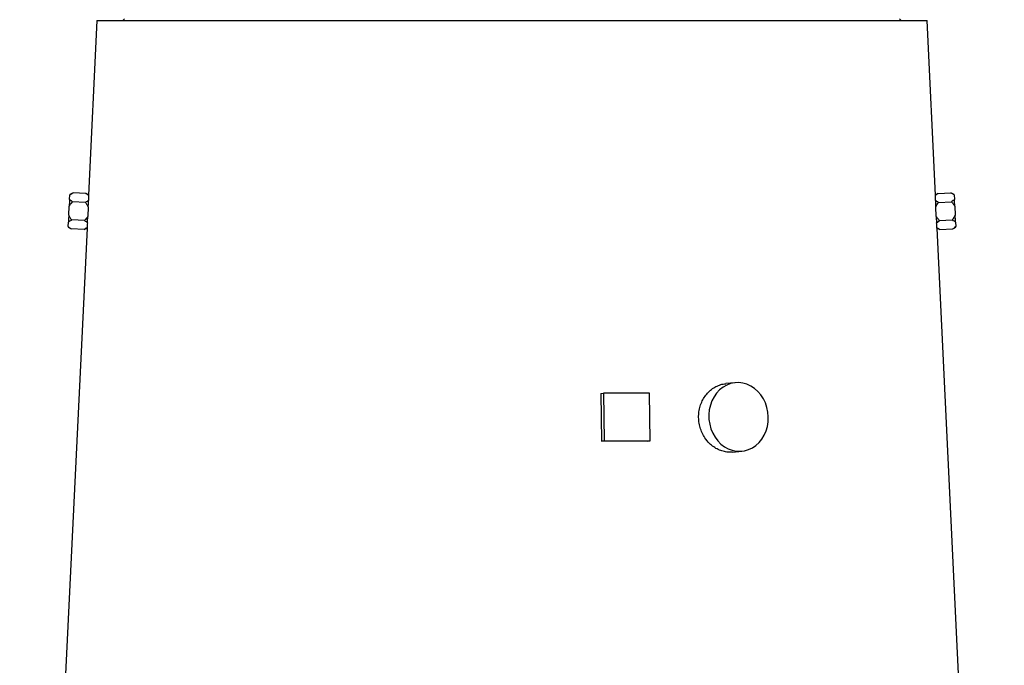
# Model space of a CAD drawing. Header units: millimetres. Extents: x 8 to 915, y 7 to 2067.
# Tile 9 of 10: x 138 to 654, y 1245 to 1583. Entities that reach past the tile are written whole.
import ezdxf

# ---------------------------------------------------------------- set-up
doc = ezdxf.new("R2010")
doc.units = ezdxf.units.MM

msp = doc.modelspace()

# ---------------------------------------------------------------- linework, layer by layer
at = {"color": 7, "linetype": 'Continuous', "lineweight": 25}
for p, q in [((178.96, 1582.56), (174.56, 1491.19)), ((178.96, 1582.56), (613.97, 1582.56)), ((193.46, 1583.56), (192.46, 1582.56)), ((600.46, 1582.56), (599.46, 1583.56)), ((618.37, 1491.17), (613.97, 1582.56)), ((164.59, 1488.99), (164.71, 1491.32)), ((166.4, 1492.45), (164.72, 1491.58)), ((173.11, 1492.13), (166.4, 1492.45)), ((174.56, 1491.19), (173.11, 1492.13)), ((619.82, 1492.13), (618.36, 1491.19)), ((619.82, 1492.13), (626.53, 1492.45)), ((628.21, 1491.58), (626.53, 1492.45)), ((628.22, 1491.32), (628.34, 1488.99)), ((172.88, 1487.38), (166.17, 1487.71)), ((174.56, 1490.99), (174.56, 1491.09)), ((620.04, 1487.38), (626.75, 1487.71)), ((164.19, 1480.71), (164.42, 1485.37)), ((174.41, 1484.89), (174.18, 1480.23)), ((618.75, 1480.23), (618.52, 1484.89)), ((628.51, 1485.37), (628.73, 1480.71)), ((163.91, 1474.76), (164.02, 1477.09)), ((172.43, 1477.9), (165.72, 1478.22)), ((618.98, 1476.68), (620.5, 1477.9)), ((620.5, 1477.9), (627.21, 1478.22)), ((628.91, 1477.09), (629.02, 1474.76)), ((173.73, 1473.94), (138.46, 740.56)), ((163.9, 1474.5), (165.49, 1473.48)), ((172.2, 1473.15), (165.49, 1473.48)), ((172.2, 1473.15), (173.73, 1473.94)), ((173.74, 1474.05), (173.75, 1474.14)), ((654.47, 740.56), (619.2, 1473.94)), ((619.2, 1473.94), (620.73, 1473.15)), ((620.73, 1473.15), (627.44, 1473.48)), ((627.44, 1473.48), (629.03, 1474.5)), ((513.49, 1392.96), (508.49, 1392.48)), ((443.03, 1387.31), (444.41, 1387.56)), ((443.03, 1387.31), (443.34, 1362.34)), ((444.41, 1387.56), (444.72, 1362.59)), ((468.56, 1387.56), (444.41, 1387.56)), ((468.87, 1362.59), (468.56, 1387.56)), ((443.34, 1362.34), (444.72, 1362.59)), ((444.72, 1362.59), (468.87, 1362.59)), ((467.49, 1362.34), (468.87, 1362.59)), ((511.94, 1356.64), (516.94, 1357.12))]:
    msp.add_line(p, q, dxfattribs=at)
at = {"color": 7, "linetype": 'Continuous', "lineweight": 25, "flags": 128}
for points in [[(164.72, 1491.58), (164.72, 1491.56), (164.71, 1491.52), (164.71, 1491.43), (164.71, 1491.32)], [(628.22, 1491.32), (628.22, 1491.43), (628.21, 1491.52), (628.21, 1491.56), (628.21, 1491.58)], [(164.59, 1488.99), (164.57, 1488.6), (164.55, 1488.19), (164.53, 1487.76), (164.51, 1487.31), (164.49, 1486.85), (164.47, 1486.37), (164.44, 1485.88), (164.42, 1485.37)], [(628.51, 1485.37), (628.49, 1485.88), (628.46, 1486.37), (628.44, 1486.85), (628.42, 1487.31), (628.39, 1487.76), (628.37, 1488.19), (628.35, 1488.6), (628.34, 1488.99)], [(174.42, 1485.08), (174.42, 1485.06), (174.41, 1485.04), (174.41, 1485.01), (174.41, 1484.99), (174.41, 1484.96), (174.41, 1484.94), (174.41, 1484.92), (174.41, 1484.89)], [(618.52, 1484.89), (618.52, 1484.92), (618.52, 1484.94), (618.52, 1484.96), (618.52, 1484.99), (618.52, 1485.01), (618.51, 1485.04), (618.51, 1485.06), (618.51, 1485.08)], [(164.19, 1480.71), (164.17, 1480.21), (164.15, 1479.71), (164.12, 1479.24), (164.1, 1478.77), (164.08, 1478.32), (164.06, 1477.89), (164.04, 1477.48), (164.02, 1477.09)], [(174.18, 1480.23), (174.18, 1480.21), (174.18, 1480.18), (174.18, 1480.16), (174.18, 1480.14), (174.18, 1480.12), (174.18, 1480.09), (174.18, 1480.07), (174.17, 1480.05)], [(618.75, 1480.05), (618.75, 1480.07), (618.75, 1480.09), (618.75, 1480.12), (618.75, 1480.14), (618.75, 1480.16), (618.75, 1480.18), (618.75, 1480.21), (618.75, 1480.23)], [(628.91, 1477.09), (628.89, 1477.48), (628.87, 1477.89), (628.85, 1478.32), (628.83, 1478.77), (628.8, 1479.24), (628.78, 1479.71), (628.76, 1480.21), (628.73, 1480.71)], [(163.91, 1474.76), (163.9, 1474.65), (163.9, 1474.57), (163.9, 1474.52), (163.9, 1474.5)], [(629.03, 1474.5), (629.03, 1474.52), (629.03, 1474.57), (629.03, 1474.65), (629.02, 1474.76)], [(530.8, 1375.04), (530.59, 1377.54), (530.08, 1380), (529.28, 1382.35), (528.21, 1384.57), (526.88, 1386.6), (525.32, 1388.4), (523.57, 1389.95), (521.66, 1391.2), (519.62, 1392.14), (517.5, 1392.75), (515.33, 1393.01), (513.16, 1392.92), (511.02, 1392.49), (508.98, 1391.71), (507.05, 1390.61), (505.28, 1389.21), (503.7, 1387.53), (502.35, 1385.61), (501.25, 1383.48), (500.42, 1381.19), (499.88, 1378.78), (499.63, 1376.29), (499.7, 1373.79), (500.06, 1371.3), (500.72, 1368.89), (501.65, 1366.6), (502.86, 1364.47), (504.3, 1362.55), (505.96, 1360.87), (507.8, 1359.47), (509.78, 1358.37), (511.86, 1357.6), (514.02, 1357.16), (516.19, 1357.07), (518.35, 1357.33), (520.44, 1357.94), (522.44, 1358.88), (524.29, 1360.14), (525.97, 1361.68), (527.43, 1363.48), (528.66, 1365.51), (529.63, 1367.73), (530.32, 1370.08), (530.71, 1372.54), (530.8, 1375.04)]]:
    msp.add_lwpolyline(points, dxfattribs=at)
at = {"color": 7, "linetype": 'Continuous', "lineweight": 25}
for centre, major_axis, ratio, start_param, end_param in [((396.98, 1477.78), (222.27, -16.05), 0.576237, 3.163712, 3.183494), ((395.95, 1477.78), (222.27, 16.05), 0.576237, 6.241284, 6.261065), ((396.98, 1458.75), (223.19, -16.11), 0.576237, 3.12745, 3.147172), ((395.95, 1458.75), (223.19, 16.11), 0.576237, 6.277606, 6.297328), ((396.33, 1351.36), (228.63, 2.85), 0.046454, 1.253716, 1.363118)]:
    msp.add_ellipse(centre, major_axis=major_axis, ratio=ratio, start_param=start_param, end_param=end_param, dxfattribs=at)
for points, knots in [([(164.71, 1491.32), (165.04, 1491.59), (165.54, 1491.99), (166.18, 1492.33), (166.4, 1492.45)], [0, 0, 0, 0, 0.663001, 1, 1, 1, 1]), ([(173.11, 1492.13), (173.56, 1491.82), (174.1, 1491.45), (174.5, 1491.05), (174.56, 1490.99)], [0, 0, 0, 0, 0.84387, 1, 1, 1, 1]), ([(618.37, 1490.99), (618.61, 1491.21), (619.03, 1491.61), (619.58, 1491.97), (619.82, 1492.13)], [0, 0, 0, 0, 0.56151, 1, 1, 1, 1]), ([(626.53, 1492.45), (626.96, 1492.21), (627.6, 1491.86), (628.07, 1491.45), (628.22, 1491.32)], [0, 0, 0, 0, 0.6824, 1, 1, 1, 1]), ([(164.42, 1485.37), (164.7, 1485.83), (165.21, 1486.67), (165.88, 1487.38), (166.17, 1487.71)], [0, 0, 0, 0, 0.551349, 1, 1, 1, 1]), ([(166.17, 1487.71), (165.89, 1487.89), (165.28, 1488.3), (164.83, 1488.75), (164.59, 1488.99)], [0, 0, 0, 0, 0.4613932, 1, 1, 1, 1]), ([(174.52, 1488.45), (174.02, 1488.08), (173.51, 1487.71), (172.89, 1487.39), (172.88, 1487.38)], [0, 0, 0, 0, 0.987546, 1, 1, 1, 1]), ([(172.88, 1487.38), (173.17, 1487.01), (173.76, 1486.23), (174.19, 1485.35), (174.41, 1484.89)], [0, 0, 0, 0, 0.479816, 1, 1, 1, 1]), ([(174.42, 1485.08), (174.42, 1485.18), (174.46, 1486.2), (174.49, 1487.38), (174.51, 1488.28), (174.52, 1488.45)], [0, 0, 0, 0, 0.0754291, 0.8272517, 1, 1, 1, 1]), ([(618.37, 1491.17), (618.37, 1491.18), (618.37, 1491.25), (618.37, 1491.11), (618.37, 1490.99)], [0, 0, 0, 0, 0.112109, 1, 1, 1, 1]), ([(618.41, 1488.45), (618.42, 1487.99), (618.45, 1486.99), (618.49, 1485.76), (618.51, 1485.08)], [0, 0, 0, 0, 0.451257, 1, 1, 1, 1]), ([(620.04, 1487.38), (619.73, 1487.55), (619.12, 1487.88), (618.65, 1488.26), (618.41, 1488.45)], [0, 0, 0, 0, 0.506654, 1, 1, 1, 1]), ([(618.52, 1484.89), (618.95, 1485.71), (619.41, 1486.57), (620.01, 1487.34), (620.04, 1487.38)], [0, 0, 0, 0, 0.944002, 1, 1, 1, 1]), ([(628.34, 1488.99), (628.33, 1488.98), (627.93, 1488.52), (627.33, 1488.11), (626.75, 1487.71)], [0, 0, 0, 0, 0.025606, 1, 1, 1, 1]), ([(626.75, 1487.71), (627.09, 1487.35), (627.75, 1486.63), (628.26, 1485.79), (628.51, 1485.37)], [0, 0, 0, 0, 0.49818, 1, 1, 1, 1]), ([(164.02, 1477.09), (164.52, 1477.47), (165.04, 1477.87), (165.69, 1478.2), (165.72, 1478.22)], [0, 0, 0, 0, 0.95703, 1, 1, 1, 1]), ([(165.72, 1478.22), (165.43, 1478.59), (164.84, 1479.37), (164.42, 1480.25), (164.19, 1480.71)], [0, 0, 0, 0, 0.4803231, 1, 1, 1, 1]), ([(174.18, 1480.23), (173.9, 1479.77), (173.39, 1478.93), (172.73, 1478.22), (172.43, 1477.9)], [0, 0, 0, 0, 0.550891, 1, 1, 1, 1]), ([(172.43, 1477.9), (172.71, 1477.71), (173.29, 1477.33), (173.73, 1476.9), (173.95, 1476.68)], [0, 0, 0, 0, 0.485008, 1, 1, 1, 1]), ([(173.95, 1476.68), (173.96, 1476.82), (174.02, 1477.68), (174.1, 1478.85), (174.17, 1479.91), (174.17, 1480.05)], [0, 0, 0, 0, 0.147485, 0.883811, 1, 1, 1, 1]), ([(620.5, 1477.9), (620.17, 1478.25), (619.51, 1478.97), (619, 1479.81), (618.75, 1480.23)], [0, 0, 0, 0, 0.498075, 1, 1, 1, 1]), ([(618.75, 1480.05), (618.78, 1479.57), (618.86, 1478.33), (618.93, 1477.31), (618.98, 1476.68)], [0, 0, 0, 0, 0.387994, 1, 1, 1, 1]), ([(628.73, 1480.71), (628.3, 1479.89), (627.84, 1479.03), (627.24, 1478.26), (627.21, 1478.22)], [0, 0, 0, 0, 0.943898, 1, 1, 1, 1]), ([(627.21, 1478.22), (627.53, 1478.05), (628.17, 1477.71), (628.66, 1477.3), (628.91, 1477.09)], [0, 0, 0, 0, 0.4867, 1, 1, 1, 1]), ([(165.49, 1473.48), (165.05, 1473.77), (164.45, 1474.18), (164.02, 1474.64), (163.91, 1474.76)], [0, 0, 0, 0, 0.729848, 1, 1, 1, 1]), ([(173.75, 1474.14), (173.46, 1473.92), (173, 1473.57), (172.42, 1473.27), (172.2, 1473.15)], [0, 0, 0, 0, 0.621912, 1, 1, 1, 1]), ([(619.18, 1474.14), (619.19, 1474.06), (619.2, 1473.92), (619.19, 1473.99), (619.19, 1474.02)], [0, 0, 0, 0, 0.626942, 1, 1, 1, 1]), ([(620.73, 1473.15), (620.29, 1473.39), (619.72, 1473.7), (619.28, 1474.06), (619.18, 1474.14)], [0, 0, 0, 0, 0.76558, 1, 1, 1, 1]), ([(629.02, 1474.76), (628.74, 1474.49), (628.29, 1474.04), (627.68, 1473.63), (627.44, 1473.48)], [0, 0, 0, 0, 0.607, 1, 1, 1, 1]), ([(497.55, 1364.09), (497.04, 1364.93), (496.02, 1366.63), (494.98, 1369.48), (494.36, 1372.45), (494.2, 1375.49), (494.51, 1378.5), (495.26, 1381.4), (496.45, 1384.1), (498.02, 1386.54), (499.95, 1388.64), (502.15, 1390.35), (504.58, 1391.58), (506.72, 1392.29), (508.05, 1392.38), (508.5, 1392.41)], [0, 0, 0, 0, 0.07991, 0.159815, 0.239731, 0.319647, 0.399413, 0.479183, 0.558983, 0.63879, 0.718816, 0.798845, 0.878935, 0.959025, 1, 1, 1, 1]), ([(511.94, 1356.68), (511.21, 1356.63), (509.6, 1356.52), (507.1, 1356.97), (504.54, 1357.88), (502.13, 1359.29), (499.68, 1361.27), (498.32, 1363.07), (497.55, 1364.09)], [0, 0, 0, 0, 0.137325, 0.300059, 0.462794, 0.625616, 0.788438, 1, 1, 1, 1])]:
    msp.add_open_spline(points, degree=3, knots=knots, dxfattribs=at)

doc.saveas('drawing.dxf')
